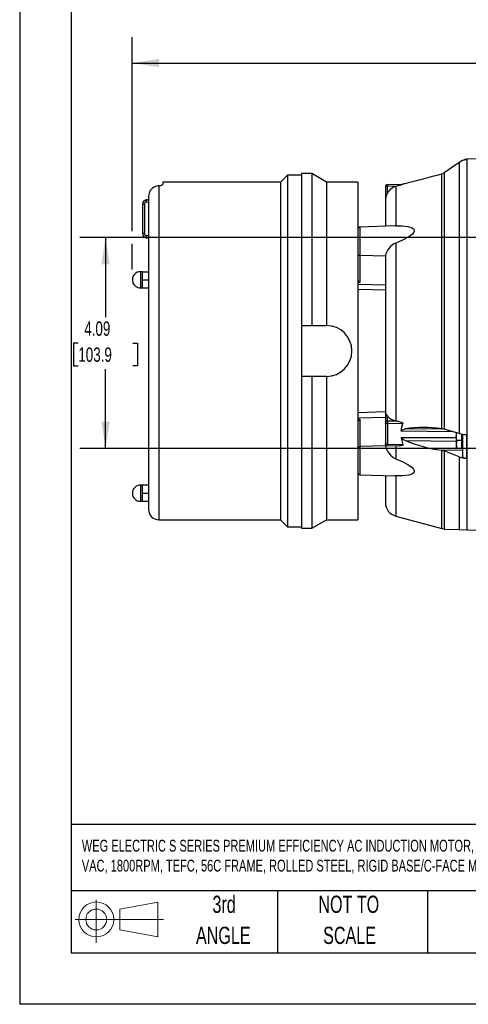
# Model space of a CAD drawing. Header units: inches. Extents: x 0 to 44, y 0 to 34.
# Tile 1 of 18: x 0 to 8.7, y 0 to 19.1. Entities that reach past the tile are written whole.
import ezdxf

# ---------------------------------------------------------------- set-up
doc = ezdxf.new("R2010")
doc.units = ezdxf.units.IN
doc.header["$LTSCALE"] = 4
doc.header["$MEASUREMENT"] = 0
doc.linetypes.add('CENTERX2', pattern=[0.8, 0.5, -0.1, 0.1, -0.1])
doc.layers.add('DIMENSIONS', color=140, linetype='Continuous', lineweight=25)
doc.layers.add('TEXT', color=140, linetype='Continuous', lineweight=25)
doc.layers.add('SLD-DEFPOINTS', color=7, linetype='Continuous')
doc.styles.add('SLDTEXTSTYLE0', font='TXT', dxfattribs={"width": 0.7})
doc.dimstyles.new('SLDDIMSTYLE1', dxfattribs={"dimtxt": 0.277778, "dimasz": 0.52, "dimexe": 0, "dimexo": 0.0625, "dimgap": 0.069444, "dimtad": 0, "dimtih": 1, "dimtoh": 1, "dimrnd": 1e-09, "dimzin": 12, "dimdsep": 46, "dimtxsty": 'SLDTEXTSTYLE0', "dimsah": 1, "dimcen": 0.09, "dimadec": 0, "dimazin": 3, "dimtfac": 1, "dimtofl": 0, "dimtmove": 0, "dimatfit": 3, "dimfxl": 0, "dimfrac": 2, "dimtolj": 1, "dimtzin": 12, "dimarcsym": 0})

# ---------------------------------------------------------------- blocks, each defined once
blk = doc.blocks.new('Block11')
at = {"color": 7, "linetype": 'Continuous', "lineweight": 18}
for p, q in [((0.408, 0.836), (0.408, 0)), ((0.863, 0.656), (1.602, 0.792)), ((1.602, 0.792), (1.602, 0.115)), ((0.863, 0.251), (0.863, 0.656)), ((0, 0.454), (1.712, 0.454)), ((0.863, 0.251), (1.602, 0.115))]:
    blk.add_line(p, q, dxfattribs=at)
for radius in [0.339, 0.202]:
    blk.add_circle((0.408, 0.454), radius, dxfattribs=at)
blk = doc.blocks.new('Block12')
at = {"layer": 'SLD-DEFPOINTS'}
blk.add_blockref('Block11', (0, 0), dxfattribs=at)
blk = doc.blocks.new('SW_NOTE_0')
at = {"layer": 'TEXT', "color": 0, "linetype": 'CENTERX2', "lineweight": 18, "char_height": 0.228828, "attachment_point": 1, "style": 'SLDTEXTSTYLE0'}
for s, insert in [('WEG ELECTRIC S SERIES PREMIUM EFFICIENCY AC INDUCTION MOTOR, WITH BRAKE, GENERAL PURPOSE, INVERTER RATED, 1HP, 3-PH, 208-230/460', (0, 0.295)), ('VAC, 1800RPM, TEFC, 56C FRAME, ROLLED STEEL, RIGID BASE/C-FACE MOUNT, STEARNS 105602100BQF BRAKE ASSEMBLY INCLUDED', (0, -0.091))]:
    blk.add_mtext(s, dxfattribs=dict(at, insert=insert))
blk = doc.blocks.new('SW_NOTE_0_4')
at = {"layer": 'TEXT', "color": 0, "linetype": 'CENTERX2', "lineweight": 18, "char_height": 0.3333, "attachment_point": 2, "style": 'SLDTEXTSTYLE0'}
for s, insert in [('NOT TO', (0.828, 0.43)), ('SCALE', (0.843, -0.172))]:
    blk.add_mtext(s, dxfattribs=dict(at, insert=insert))
blk = doc.blocks.new('SW_NOTE_0_5')
at = {"layer": 'TEXT', "color": 0, "linetype": 'CENTERX2', "lineweight": 18, "char_height": 0.3333, "attachment_point": 2, "style": 'SLDTEXTSTYLE0'}
for s, insert in [('3rd', (0.365, 0.43)), ('ANGLE', (0.349, -0.172))]:
    blk.add_mtext(s, dxfattribs=dict(at, insert=insert))
blk = doc.blocks.new('_D_6')
at = {"layer": 'DIMENSIONS'}
for p, q in [((2.184, 14.975), (2.184, 18.735)), ((20.354, 15.028), (20.354, 18.735)), ((2.184, 18.235), (10.364, 18.235)), ((10.741, 18.234), (10.647, 18.234)), ((10.647, 18.234), (10.647, 17.792)), ((11.797, 18.234), (11.891, 18.234)), ((11.891, 18.234), (11.891, 17.792)), ((20.354, 18.235), (12.174, 18.235)), ((10.647, 17.792), (10.741, 17.792)), ((11.891, 17.792), (11.797, 17.792)), ((2.184, 14.236), (2.184, 14.735)), ((20.354, 13.249), (20.354, 14.788))]:
    blk.add_line(p, q, dxfattribs=at)
for points in [[(2.184, 18.235), (2.704, 18.155), (2.704, 18.315)], [(20.354, 18.235), (19.834, 18.315), (19.834, 18.155)]]:
    blk.add_solid(points, dxfattribs=at)
at = {"layer": 'DIMENSIONS', "char_height": 0.2778, "attachment_point": 1, "style": 'SLDTEXTSTYLE0'}
for s, insert in [('18.17', (10.741, 18.654)), ('461.5', (10.741, 18.15))]:
    blk.add_mtext(s, dxfattribs=dict(at, insert=insert))
blk = doc.blocks.new('_D_7')
at = {"layer": 'DIMENSIONS'}
for p, q in [((9.328, 14.855), (1.165, 14.855)), ((1.665, 14.855), (1.665, 13.314)), ((1.137, 12.809), (1.043, 12.809)), ((1.043, 12.809), (1.043, 12.367)), ((2.194, 12.809), (2.287, 12.809)), ((2.287, 12.809), (2.287, 12.367)), ((1.043, 12.367), (1.137, 12.367)), ((1.665, 10.765), (1.665, 12.305)), ((2.287, 12.367), (2.194, 12.367)), ((9.311, 10.765), (1.165, 10.765))]:
    blk.add_line(p, q, dxfattribs=at)
for points in [[(1.665, 14.855), (1.585, 14.335), (1.745, 14.335)], [(1.665, 10.765), (1.745, 11.285), (1.585, 11.285)]]:
    blk.add_solid(points, dxfattribs=at)
at = {"layer": 'DIMENSIONS', "char_height": 0.2778, "attachment_point": 1, "style": 'SLDTEXTSTYLE0'}
for s, insert in [('4.09', (1.252, 13.229)), ('103.9', (1.137, 12.725))]:
    blk.add_mtext(s, dxfattribs=dict(at, insert=insert))

msp = doc.modelspace()

# ---------------------------------------------------------------- linework, layer by layer
at = {"color": 7, "linetype": 'Continuous'}
for p in [(0.0004, 34.0004), (44.0004, 0.0004)]:
    msp.add_line(p, (0.0004, 0.0004), dxfattribs=at)
for p, q in [((8.518, 16.3104), (8.2305, 16.1099)), ((8.4639, 16.2758), (8.4639, 16.275)), ((8.518, 16.3104), (8.518, 11.0585)), ((8.6602, 16.3692), (8.6602, 16.3596)), ((8.9797, 16.3777), (8.6689, 16.3695)), ((8.6689, 16.3695), (8.6689, 9.1919)), ((5.19, 16.0632), (5.0546, 15.9277)), ((5.4656, 16.0632), (5.19, 16.0632)), ((5.19, 16.0632), (5.19, 9.2522)), ((5.6625, 16.0927), (5.4656, 16.0927)), ((5.4656, 16.0927), (5.4656, 13.1498)), ((5.9482, 15.9277), (5.6625, 16.0927)), ((5.6625, 16.0927), (5.6625, 13.1498)), ((8.181, 16.0869), (8.1982, 16.0926)), ((8.181, 11.1515), (8.181, 16.0869)), ((8.1982, 16.0926), (8.2305, 16.1099)), ((8.2305, 16.1099), (8.2305, 11.1417)), ((2.6962, 15.8588), (2.6962, 9.3876)), ((5.0546, 15.9277), (2.7749, 15.9277)), ((2.7749, 15.9277), (2.7749, 15.8843)), ((5.0546, 15.9277), (5.0546, 9.3876)), ((6.5584, 15.9277), (5.9482, 15.9277)), ((5.9482, 15.9277), (5.9482, 13.1498)), ((6.5584, 15.9277), (6.5584, 9.3876)), ((7.0899, 15.8409), (7.0899, 15.5757)), ((7.1286, 15.8803), (7.4303, 15.8855)), ((7.1286, 15.8511), (7.3259, 15.8545)), ((7.1286, 15.717), (7.1286, 15.8511)), ((7.2942, 15.8459), (7.3259, 15.8545)), ((7.2942, 15.8459), (7.2942, 15.0803)), ((2.4994, 15.6527), (2.4994, 12.6577)), ((2.3812, 15.5025), (2.4172, 15.5025)), ((2.3812, 15.5025), (2.3812, 14.931)), ((2.4172, 15.5025), (2.4172, 14.931)), ((2.4994, 15.5863), (2.4531, 15.5823)), ((2.4531, 15.5806), (2.4994, 15.5841)), ((2.4531, 15.5823), (2.4531, 15.5806)), ((2.4531, 15.5416), (2.4994, 15.5452)), ((7.0899, 15.5757), (7.0899, 15.0735)), ((7.2721, 15.0798), (6.5964, 15.0562)), ((7.2942, 15.0803), (7.2721, 15.079)), ((2.4172, 14.931), (2.3812, 14.931)), ((2.4994, 14.8883), (2.4531, 14.8919)), ((6.5964, 15.0562), (6.5964, 14.5069)), ((2.4531, 14.8528), (2.4531, 14.8512)), ((2.4994, 14.8493), (2.4531, 14.8528)), ((2.4531, 14.8512), (2.4994, 14.8471)), ((7.2942, 14.7484), (7.2942, 11.3023)), ((7.0908, 14.4947), (6.5964, 14.5069)), ((6.5964, 14.5069), (6.5964, 13.981)), ((7.0908, 14.4947), (7.0899, 14.4786)), ((7.0899, 14.4786), (7.0899, 12.6577)), ((2.3812, 14.1931), (2.3419, 14.1931)), ((2.3419, 14.1931), (2.3419, 13.8781)), ((2.3812, 14.1144), (2.3812, 14.1931)), ((2.3812, 14.1931), (2.4994, 14.1931)), ((2.3812, 14.0356), (2.3812, 14.1144)), ((2.3812, 14.0356), (2.4994, 14.0356)), ((2.3812, 13.9569), (2.3812, 14.0356)), ((2.3812, 13.8781), (2.3812, 13.9569)), ((6.5964, 13.981), (6.5584, 13.9815)), ((6.5584, 13.9511), (7.0899, 13.9379)), ((2.3419, 13.8781), (2.3812, 13.8781)), ((2.3812, 13.8781), (2.4994, 13.8781)), ((6.5584, 13.8572), (7.0899, 13.8386)), ((5.4656, 13.1498), (5.4656, 12.1655)), ((5.4656, 13.1498), (5.9482, 13.1498)), ((2.4994, 12.6577), (2.4994, 9.5844)), ((7.0899, 12.6577), (7.0899, 11.4621)), ((5.9482, 12.1655), (5.4656, 12.1655)), ((5.4656, 12.1655), (5.4656, 9.2226)), ((5.6625, 12.1655), (5.6625, 9.2226)), ((5.9482, 12.1655), (5.9482, 9.3876)), ((7.0899, 11.4767), (6.5584, 11.4581)), ((7.0899, 11.4621), (7.0899, 11.268)), ((6.5584, 11.3643), (7.0899, 11.3774)), ((6.5584, 11.3338), (6.5964, 11.3344)), ((6.5964, 11.3344), (6.5964, 10.8084)), ((7.0899, 11.268), (7.0899, 10.8641)), ((7.1286, 11.2959), (7.1286, 11.394)), ((7.3259, 11.2964), (7.1286, 11.2959)), ((7.3259, 11.2964), (7.2942, 11.3023)), ((7.4303, 11.2492), (7.1286, 11.2483)), ((7.1286, 11.2483), (7.1286, 10.8444)), ((8.4001, 11.0926), (7.3987, 11.1057)), ((8.234, 11.1407), (7.4737, 11.149)), ((8.181, 11.1515), (8.1982, 11.1491)), ((8.2305, 11.1417), (8.1982, 11.1491)), ((8.518, 11.0585), (8.2305, 11.1417)), ((8.4639, 11.077), (8.4639, 11.0022)), ((8.4639, 11.0022), (8.4761, 11.0706)), ((7.3987, 10.9823), (7.4303, 10.8383)), ((7.3987, 10.9823), (8.4639, 10.9776)), ((7.4737, 10.9208), (8.4639, 10.9118)), ((8.4776, 10.9254), (8.4639, 11.0022)), ((8.4639, 11.0022), (8.4639, 10.8486)), ((8.4776, 10.9254), (8.4639, 10.8486)), ((8.5742, 10.9254), (8.4776, 10.9254)), ((8.5742, 10.9254), (8.5742, 11.0461)), ((8.5742, 10.7718), (8.5742, 10.9254)), ((8.586, 11.0442), (8.586, 10.6228)), ((8.6602, 11.0369), (8.6602, 10.5765)), ((7.0908, 10.8206), (6.5964, 10.8084)), ((6.5964, 10.8084), (6.5964, 10.2591)), ((7.0899, 10.8572), (7.0899, 10.8367)), ((7.0908, 10.8206), (7.0899, 10.8367)), ((7.1285, 10.8247), (7.3624, 10.82)), ((7.4303, 10.8383), (7.1286, 10.8444)), ((7.2942, 10.8249), (7.2942, 10.5669)), ((8.1982, 10.7313), (8.181, 10.7346)), ((8.181, 9.22), (8.181, 10.7346)), ((8.586, 10.7367), (8.1982, 10.7313)), ((8.1982, 10.7313), (8.2305, 10.7213)), ((8.518, 10.6042), (8.2305, 10.7213)), ((8.2305, 10.7213), (8.2305, 9.2033)), ((8.4639, 10.8486), (8.4776, 10.7718)), ((8.4639, 10.8486), (8.4639, 10.7718)), ((8.4776, 10.7718), (8.4639, 10.7718)), ((8.4776, 10.7718), (8.5742, 10.7718)), ((8.5742, 10.7974), (8.586, 10.7974)), ((8.518, 10.6042), (8.518, 9.1958)), ((6.5964, 10.2591), (7.2721, 10.2355)), ((7.0899, 10.2419), (7.0899, 9.7238)), ((7.2942, 10.235), (7.2721, 10.2363)), ((7.2942, 10.235), (7.2942, 9.4576)), ((2.3812, 10.0592), (2.3419, 10.0592)), ((2.3419, 10.0592), (2.3419, 9.7443)), ((2.3812, 9.9805), (2.3812, 10.0592)), ((2.4994, 10.0592), (2.3812, 10.0592)), ((2.3812, 9.9018), (2.3812, 9.9805)), ((2.3419, 9.7443), (2.3812, 9.7443)), ((2.3812, 9.823), (2.3812, 9.9018)), ((2.3812, 9.9018), (2.4994, 9.9018)), ((2.3812, 9.7443), (2.3812, 9.823)), ((2.3812, 9.7443), (2.4994, 9.7443)), ((2.6962, 9.3876), (5.0546, 9.3876)), ((5.0546, 9.3876), (5.19, 9.2522)), ((5.6625, 9.2226), (5.9482, 9.3876)), ((5.9482, 9.3876), (6.5584, 9.3876)), ((7.2942, 9.4576), (8.181, 9.22)), ((5.19, 9.2522), (5.4656, 9.2522)), ((5.4656, 9.2226), (5.6625, 9.2226)), ((8.2305, 9.2033), (8.518, 9.1958)), ((8.518, 9.1958), (8.6689, 9.1919)), ((8.6689, 9.1919), (9.3157, 9.1749))]:
    msp.add_line(p, q)
at = {"flags": 128}
for points in [[(7.4303, 15.8855), (7.4307, 15.8853), (7.4297, 15.8848), (7.4267, 15.8837), (7.419, 15.8811), (7.3877, 15.8718), (7.3259, 15.8545)], [(7.1286, 15.717), (7.0999, 15.6487), (7.0899, 15.5757)], [(7.2942, 15.0803), (7.4132, 15.0791), (7.5268, 15.0665), (7.6094, 15.041), (7.6342, 15.0237), (7.6492, 14.9997), (7.6497, 14.978), (7.6407, 14.9554), (7.6135, 14.9217), (7.5422, 14.8673), (7.4217, 14.8022), (7.2942, 14.7484)], [(7.0899, 11.4621), (7.0999, 11.4322), (7.1286, 11.394)], [(7.1286, 11.2483), (7.121, 11.2488), (7.1137, 11.2499), (7.1071, 11.2518), (7.1012, 11.2542), (7.0964, 11.2572), (7.0928, 11.2606), (7.0906, 11.2642), (7.0899, 11.268)], [(7.3259, 11.2964), (7.4012, 11.2757), (7.4153, 11.2688), (7.4232, 11.2635), (7.4283, 11.2584), (7.4301, 11.2551), (7.4308, 11.252), (7.4303, 11.2492)], [(7.3987, 11.1057), (7.4104, 11.1778), (7.4303, 11.2492)], [(7.3987, 11.1057), (7.4019, 11.1152), (7.411, 11.1251), (7.4353, 11.1382), (7.4737, 11.149)], [(7.4737, 10.9208), (7.442, 10.9371), (7.4078, 10.9638), (7.4012, 10.9737), (7.3987, 10.9823)], [(7.1286, 10.8444), (7.121, 10.8448), (7.1137, 10.846), (7.1071, 10.8478), (7.1012, 10.8503), (7.0964, 10.8532), (7.0928, 10.8566), (7.0906, 10.8603), (7.0899, 10.8641)], [(7.4303, 10.8383), (7.4307, 10.835), (7.4297, 10.8321), (7.4267, 10.8291), (7.419, 10.8253), (7.3877, 10.8203), (7.3624, 10.82)], [(7.2942, 10.5669), (7.4132, 10.5169), (7.5268, 10.4575), (7.6094, 10.3975), (7.6342, 10.3699), (7.6492, 10.3396), (7.6497, 10.3177), (7.6407, 10.2989), (7.6135, 10.2766), (7.5422, 10.2519), (7.4217, 10.2366), (7.2942, 10.235)], [(8.6602, 10.5765), (8.6344, 10.5797), (8.6121, 10.5878), (8.5957, 10.6), (8.587, 10.615), (8.586, 10.6228)]]:
    msp.add_lwpolyline(points, dxfattribs=at)
for centre, radius, start, end in [((8.6764, 16.0831), 0.277, 93.35976, 124.86513), ((8.6647, 16.2906), 0.0787, 93.31673, 124.70688), ((8.6761, 16.094), 0.2756, 91.5, 93.31673), ((-5.6075, 67.7075), 53.4304, 284.17168, 284.95526), ((2.7014, 15.6537), 0.202, 114.54612, 180.30283), ((2.7277, 15.5861), 0.2745, 96.58367, 113.67357), ((2.704, 15.9693), 0.1108, 265.9774, 309.84313), ((7.1293, 15.8409), 0.0394, 91, 180), ((7.1197, 15.8062), 0.0457, 78.8058, 130.70472), ((7.6152, 15.8657), 0.4868, 178.28281, 181.71719), ((7.368, 15.5802), 0.2757, 105.53205, 150.26315), ((7.068, 17.4106), 1.5611, 282.22982, 285.06304), ((2.46, 15.5038), 0.0787, 95, 180), ((2.4596, 15.5025), 0.0783, 94.72765, 180.05425), ((2.4563, 15.5026), 0.0391, 94.65871, 180.16464), ((2.5925, 15.5611), 0.1408, 172.02972, 187.97028), ((2.4596, 14.9309), 0.0783, 179.94574, 265.27236), ((2.46, 14.9296), 0.0787, 180, 265), ((2.4563, 14.9309), 0.0391, 179.83579, 265.34085), ((2.5925, 14.8724), 0.1408, 172.02972, 187.97028), ((6.5978, 15.0169), 0.0394, 92, 180), ((7.4263, 14.4342), 0.3409, 112.80831, 169.77703), ((6.5925, 14.5414), 0.0347, 191.02808, 276.54647), ((2.3419, 14.0356), 0.1575, 90, 180), ((2.3419, 14.0356), 0.1575, 180, 270), ((6.6456, 14.0563), 0.09, 194.70488, 236.85499), ((5.9482, 12.6577), 0.4921, 270, 90), ((6.6422, 11.2615), 0.0861, 122.15373, 166.2864), ((7.1242, 11.2612), 0.0349, 82.69985, 168.77449), ((8.6724, 11.2721), 1.544, 179.11834, 180.88166), ((7.3377, 11.576), 0.2772, 221.03708, 260.97363), ((7.8361, 8.6333), 2.5417, 82.2027, 98.19706), ((8.5374, 13.5247), 2.8128, 247.77992, 262.71898), ((8.6782, 11.6353), 0.5987, 254.48201, 268.27218), ((6.5925, 10.774), 0.0347, 83.45353, 168.97192), ((7.1283, 10.8624), 0.0378, 178.87552, 271.49217), ((7.4263, 10.8811), 0.3409, 190.22297, 247.19169), ((7.4545, 10.8327), 0.3261, 177.94198, 181.40005), ((8.6652, 10.981), 0.4046, 248.66439, 269.28048), ((6.5978, 10.2984), 0.0394, 180, 268), ((2.3419, 9.9018), 0.1575, 90, 180), ((2.3419, 9.9018), 0.1575, 180, 270), ((2.6962, 9.5844), 0.1969, 180, 270), ((7.3655, 9.7238), 0.2756, 180, 255), ((8.1402, 9.0679), 0.1575, 59.19612, 75)]:
    msp.add_arc(centre, radius, start, end)
at = {"layer": 'TEXT'}
for p, q in [((1, 33), (1, 1)), ((43, 3.4844), (1, 3.4844)), ((43, 2.2), (1, 2.2)), ((5, 2.2), (5, 1)), ((7.9073, 2.2), (7.9073, 1)), ((1, 1), (43, 1))]:
    msp.add_line(p, q, dxfattribs=at)

# ---------------------------------------------------------------- block references
at = {"layer": 'SLD-DEFPOINTS'}
msp.add_blockref('Block12', (1.0768, 1.1896), dxfattribs=at)
at = {"layer": 'TEXT', "linetype": 'CENTERX2', "lineweight": 18}
for name, p in [('SW_NOTE_0', (1.2052, 2.8927)), ('SW_NOTE_0_5', (3.598, 1.6749)), ('SW_NOTE_0_4', (5.5523, 1.6749))]:
    msp.add_blockref(name, p, dxfattribs=at)

# ---------------------------------------------------------------- dimensions: what is measured, and where the dimension line sits
at = {"layer": 'DIMENSIONS'}
for base, p1, p2, angle, picture, middle in [((2.1844, 18.2345), (20.3537, 13.0495), (2.1844, 14.0356), 0, '_D_6', (11.269, 18.2345)), ((1.6652, 10.7646), (9.5281, 14.8548), (9.5111, 10.7646), 90, '_D_7', (1.6652, 12.8097))]:
    dim = msp.add_linear_dim(base=base, p1=p1, p2=p2, angle=angle, dimstyle='SLDDIMSTYLE1', dxfattribs=at)
    dim.commit()
    dim.dimension.update_dxf_attribs({"geometry": picture, "text_midpoint": middle, "dimtype": 160})

doc.saveas('drawing.dxf')
